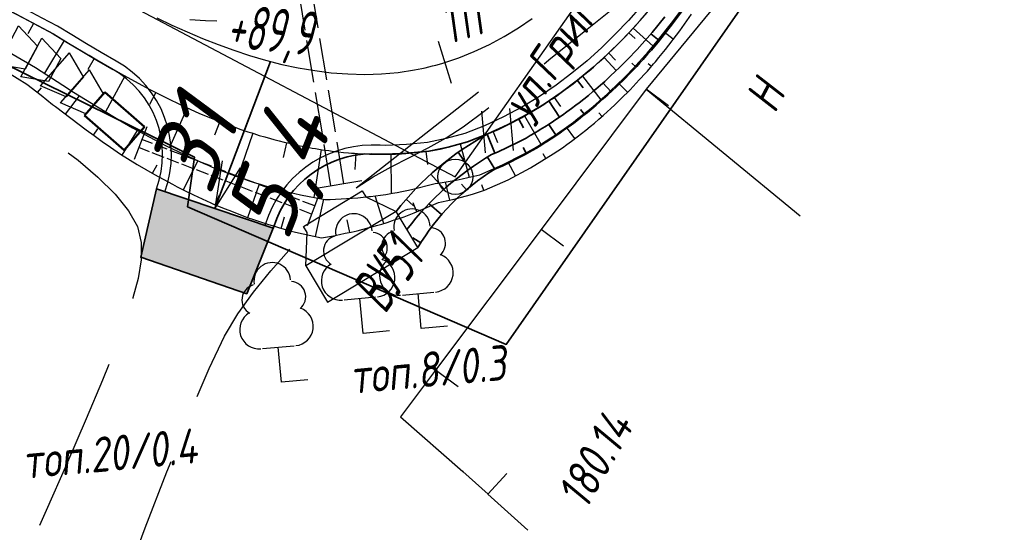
# Paper-space layout 'Лист3' of a CAD drawing. Header units: millimetres. Extents: x -693 to 411, y -3 to 286.
# Tile 16 of 20: x 282 to 338, y 101 to 130. Entities that reach past the tile are written whole.
import ezdxf

# ---------------------------------------------------------------- set-up
doc = ezdxf.new("R2010")
doc.units = ezdxf.units.MM
doc.linetypes.add('ACAD_ISO02W100', pattern=[15, 12, -3])
doc.linetypes.add('CONTI', pattern=[0])
for name, color, linetype, lineweight in [('10', 1, 'Continuous', 35), ('Гравий', 30, 'Continuous', 35), ('КОПИЯ_ОСЬ_13_ОТКОСЫ', 7, 'Continuous', 30), ('КОПИЯ_ОСЬ_ОТКОСЫ', 7, 'Continuous', 30), ('ОСЬ_ВЕРХ_ПОКРЫТИЯ_ГРАНИЦЫ_ПОЛОС', 7, 'Continuous', 30), ('ОСЬ_ВЕРХ_ПОКРЫТИЯ_ОСЬ', 1, 'Continuous', 30), ('Ось_примыкания', 1, 'Continuous', 35), ('Трубы мет.', 7, 'ACAD_ISO02W100', 30), ('Уклоны ПЧ', 5, 'Continuous', 30)]:
    doc.layers.add(name, color=color, linetype=linetype, lineweight=lineweight)
for name, color, linetype in [('NAD_MDEFAULT', 7, 'CONTI'), ('PI_OTDEFAULT', 172, 'CONTI'), ('PI_TTDEFAULT', 5, 'CONTI'), ('SIT_LDEFAULT', 7, 'CONTI'), ('USLZNDEFAULT', 7, 'CONTI'), ('ZAPSKDEFAULT', 7, 'CONTI'), ('канава', 7, 'Continuous'), ('канавы', 14, 'Continuous'), ('КОПИЯ_ОСЬ_ТАНГЕНСЫ', 1, 'Continuous'), ('ОСЬ_ВЕРХ_ПОКРЫТИЯ_ОТКОСЫ', 7, 'Continuous'), ('ОСЬ_ВЕРХ_ПОКРЫТИЯ_ПИКЕТЫ', 1, 'Continuous')]:
    doc.layers.add(name, color=color, linetype=linetype)
doc.styles.add('eskd', font='isocpeur.ttf', dxfattribs={"width": 1.2, "height": 2})
doc.styles.get("Standard").update_dxf_attribs({"font": 'isocpeui.ttf'})
doc.styles.add('ГОСТ', font='isocpeur.ttf', dxfattribs={"height": 4})

# ---------------------------------------------------------------- blocks, each defined once
blk = doc.blocks.new('BL_2011')
at = {"color": 0}
for p, q in [((0, 0), (0, 2.4)), ((1.6, 0), (1.6, 2.4))]:
    blk.add_line(p, q, dxfattribs=at)
blk = doc.blocks.new('BL_104')
at = {"color": 0}
for p, q in [((-0.9, 2), (0.9, 2)), ((0, 0), (0, 2)), ((1.5, 0), (0, 0))]:
    blk.add_line(p, q, dxfattribs=at)
for centre, radius, start, end in [((0, 5.8), 1.04, 358, 185), ((-0.94, 4.8), 0.88, 100, 235), ((0.94, 4.8), 0.88, 305, 80), ((-1, 3.1), 1.1, 115, 270), ((1, 3.1), 1.1, 270, 65)]:
    blk.add_arc(centre, radius, start, end, dxfattribs=at)
blk = doc.blocks.new('6')
at = {"layer": 'канава', "color": 5, "linetype": 'Continuous', "lineweight": 30}
for p, q in [((-1.5, -1.25), (-1.5, 1.25)), ((0, 0.75), (-1.5, 1.25)), ((0, 0.75), (0, -0.75)), ((0, -0.75), (-1.5, -1.25))]:
    blk.add_line(p, q, dxfattribs=at)

psp = doc.layouts.new('Лист3')

# ---------------------------------------------------------------- hatches: boundary and pattern name
at = {"layer": 'Гравий', "ltscale": 7}
for points in [[(290.198, 120.356), (289.3, 116.459), (294.454, 114.684), (293.518, 119.239)], [(294.454, 114.684), (295.339, 114.379), (296.837, 118.122), (293.518, 119.239)]]:
    psp.add_hatch(color=256, dxfattribs=at).paths.add_polyline_path(points)

# ---------------------------------------------------------------- linework, layer by layer
at = {"layer": '10'}
psp.add_lwpolyline([(-201.845, 226.09), (-119.354, 211.267), (-58.928, 198.351), (-31.804, 194.53), (-35.738, 185.577), (-30.26, 184.27), (18.471, 176.693), (64.3, 176.26), (69.149, 185.868), (125.989, 184.912), (149.137, 180.801), (153.326, 179.613), (212.384, 159.099), (249.884, 143.094), (249.884, 143.094), (249.884, 143.094), (249.884, 143.094), (292.362, 122.163), (291.967, 119.339), (310.11, 111.491), (377.34, 207.882)], dxfattribs=at)
at = {"layer": 'PI_TTDEFAULT', "color": 5}
psp.add_point((307.643, 104.26, 180.142), dxfattribs=at)
at = {"layer": 'SIT_LDEFAULT', "color": 7}
for p, q in [((324.655, 134.038), (318.086, 126.046)), ((314.631, 129.38), (316.339, 130.76)), ((292.994, 129.944), (292.1, 129.996)), ((293.64, 129.924), (292.994, 129.944)), ((312.655, 127.802), (314.631, 129.38)), ((312.267, 127.493), (312.655, 127.802)), ((301.564, 120.424), (308.53, 125.883)), ((318.086, 126.046), (312.094, 118.046)), ((318.086, 126.046), (326.849, 118.826)), ((319.362, 125.086), (318.086, 126.046)), ((307.662, 123.901), (308.931, 124.85)), ((308.931, 124.85), (309.129, 124.998)), ((306.69, 123.267), (307.662, 123.901)), ((305.658, 122.693), (306.69, 123.267)), ((285.176, 122.42), (285.741, 121.988)), ((304.611, 122.153), (305.658, 122.693)), ((285.741, 121.988), (286.854, 121.026)), ((303.565, 121.612), (304.611, 122.153)), ((302.544, 121.047), (303.565, 121.612)), ((286.854, 121.026), (287.835, 120.065)), ((301.564, 120.424), (302.544, 121.047)), ((287.835, 120.065), (288.605, 119.111)), ((288.605, 119.111), (289.111, 118.223)), ((289.111, 118.223), (289.33, 117.312)), ((312.094, 118.046), (306.09, 110.037)), ((313.369, 117.085), (312.094, 118.046)), ((289.33, 117.312), (289.33, 116.308)), ((296.702, 115.69), (297.724, 116.853)), ((297.724, 116.853), (297.798, 116.932)), ((289.33, 116.308), (289.158, 115.252)), ((295.722, 114.478), (296.702, 115.69)), ((289.158, 115.252), (288.857, 114.147)), ((294.828, 113.232), (295.722, 114.478)), ((288.847, 114.148), (288.842, 114.119)), ((294.062, 111.963), (294.828, 113.232)), ((293.188, 110.125), (294.062, 111.963)), ((287.475, 110.356), (287.126, 109.452)), ((292.519, 108.535), (293.188, 110.125)), ((306.09, 110.037), (304.088, 107.368)), ((307.377, 109.085), (306.09, 110.037)), ((287.126, 109.452), (286.199, 107.247)), ((286.199, 107.247), (285.073, 104.651)), ((304.088, 107.368), (307.643, 104.26)), ((285.073, 104.651), (283.912, 102.029)), ((290.795, 104.235), (291.027, 104.814)), ((289.556, 101.039), (290.795, 104.235)), ((307.643, 104.26), (309.083, 102.957)), ((310.15, 104.144), (309.074, 102.959)), ((309.074, 102.959), (311.338, 100.906)), ((283.912, 102.029), (283.531, 101.171)), ((288.494, 98.228), (289.556, 101.039))]:
    psp.add_line(p, q, dxfattribs=at)
at = {"layer": 'Гравий', "linetype": 'Continuous'}
psp.add_lwpolyline([(290.198, 120.356), (289.3, 116.459), (295.339, 114.379), (296.837, 118.122)], dxfattribs=at)
at = {"layer": 'канавы', "color": 5, "lineweight": 50}
for p, q in [((289.517, 123.901), (287.254, 125.87)), ((286.099, 124.542), (288.362, 122.573)), ((288.362, 122.573), (289.517, 123.901))]:
    psp.add_line(p, q, dxfattribs=at)
psp.add_lwpolyline([(286.099, 124.542), (287.254, 125.87)], dxfattribs=at)
at = {"layer": 'КОПИЯ_ОСЬ_13_ОТКОСЫ'}
for points in [[(279.938, 129.234), (283.316, 127.28), (284.856, 126.274), (285.472, 125.879), (286.831, 125.027), (288.248, 124.179), (288.834, 123.845), (289.774, 123.325), (290.744, 122.819), (291.747, 122.329), (292.901, 121.806), (293.137, 121.703), (293.375, 121.603), (293.615, 121.508), (293.856, 121.416), (293.977, 121.366), (294.222, 121.269), (294.468, 121.175), (294.715, 121.087), (294.964, 121.002), (295.077, 120.96), (295.419, 120.84), (295.763, 120.728), (296.11, 120.624), (296.323, 120.555), (296.645, 120.458), (296.969, 120.368), (297.295, 120.287), (297.404, 120.256), (297.736, 120.168), (298.069, 120.089), (298.404, 120.018), (299.775, 119.76), (300.088, 119.761), (300.4, 119.77), (300.712, 119.787), (301.023, 119.811), (301.338, 119.826), (301.653, 119.851), (301.967, 119.882), (302.28, 119.923), (302.377, 119.931), (302.67, 119.963), (302.961, 120.001), (303.252, 120.047), (303.541, 120.1), (303.632, 120.113), (303.904, 120.156), (304.175, 120.206), (304.444, 120.262), (304.713, 120.325), (306.057, 120.667), (306.229, 120.691), (306.572, 120.742), (306.914, 120.799), (307.255, 120.861), (307.594, 120.928), (307.933, 121.001), (308.271, 121.08), (308.607, 121.164), (309.901, 121.725), (311.132, 122.355), (311.304, 122.445), (311.558, 122.586), (311.809, 122.732), (312.056, 122.886), (312.3, 123.044), (312.387, 123.097), (312.648, 123.259), (312.904, 123.428), (313.156, 123.603), (313.404, 123.784), (313.672, 123.97), (313.935, 124.162), (314.193, 124.361), (314.446, 124.567), (314.698, 124.762), (314.946, 124.965), (315.189, 125.172), (315.427, 125.385), (315.601, 125.533), (315.856, 125.76), (316.107, 125.994), (316.351, 126.233), (316.53, 126.401), (316.707, 126.573), (316.881, 126.746), (317.052, 126.924), (317.219, 127.103), (317.313, 127.199), (317.499, 127.393), (317.681, 127.59), (317.86, 127.789), (318.036, 127.993), (318.135, 128.102), (318.331, 128.324), (318.523, 128.55), (318.711, 128.779), (319.526, 129.806), (320.207, 130.723)], [(279.938, 129.234), (283.316, 127.28), (284.856, 126.274), (285.472, 125.879), (286.831, 125.027), (288.248, 124.179), (288.834, 123.845), (289.774, 123.325), (290.744, 122.819), (291.747, 122.329), (292.901, 121.806), (293.137, 121.703), (293.375, 121.604), (293.615, 121.508), (293.856, 121.416), (293.977, 121.366), (294.222, 121.268), (294.468, 121.175), (294.715, 121.087), (294.964, 121.002), (295.077, 120.96), (295.419, 120.84), (295.763, 120.727), (296.11, 120.624), (296.323, 120.555), (296.645, 120.458), (296.969, 120.368), (297.295, 120.287), (297.404, 120.256), (297.736, 120.168), (298.069, 120.089), (298.404, 120.018), (299.775, 119.76), (300.088, 119.761), (300.4, 119.77), (300.712, 119.787), (301.023, 119.811), (301.338, 119.827), (301.653, 119.851), (301.967, 119.883), (302.28, 119.923), (302.377, 119.931), (302.67, 119.963), (302.961, 120.001), (303.252, 120.047), (303.541, 120.1), (303.632, 120.113), (303.904, 120.156), (304.175, 120.206), (304.445, 120.262), (304.713, 120.325), (306.057, 120.668), (306.229, 120.691), (306.572, 120.742), (306.914, 120.799), (307.255, 120.861), (307.594, 120.928), (307.933, 121.001), (308.271, 121.08), (308.607, 121.164), (309.901, 121.725), (311.132, 122.355), (311.304, 122.445), (311.558, 122.586), (311.809, 122.733), (312.056, 122.885), (312.3, 123.044), (312.387, 123.097), (312.648, 123.259), (312.904, 123.428), (313.156, 123.603), (313.404, 123.784), (313.672, 123.97), (313.935, 124.162), (314.193, 124.361), (314.446, 124.567), (314.698, 124.763), (314.946, 124.964), (315.189, 125.172), (315.427, 125.385), (315.601, 125.533), (315.856, 125.76), (316.106, 125.994), (316.351, 126.233), (316.53, 126.401), (316.707, 126.573), (316.881, 126.747), (317.051, 126.924), (317.219, 127.104), (317.313, 127.199), (317.499, 127.393), (317.681, 127.59), (317.86, 127.79), (318.036, 127.992), (318.135, 128.102), (318.331, 128.325), (318.523, 128.55), (318.711, 128.779), (319.526, 129.806), (320.207, 130.723)], [(280.877, 131.01), (284.324, 129.187), (285.186, 128.664), (286.948, 127.613), (288.312, 126.832), (289.817, 126.019), (290.728, 125.557), (291.661, 125.11), (292.617, 124.681), (293.597, 124.275), (294.715, 123.853), (294.943, 123.77), (295.172, 123.691), (295.402, 123.617), (295.633, 123.546), (295.738, 123.51), (296.053, 123.41), (296.37, 123.316), (296.69, 123.231), (296.886, 123.174), (297.18, 123.094), (297.476, 123.021), (297.774, 122.956), (297.974, 122.906), (298.275, 122.838), (298.578, 122.777), (298.883, 122.724), (299.071, 122.687), (299.259, 122.651), (299.448, 122.62), (299.637, 122.591), (299.827, 122.565), (300.017, 122.542), (300.2, 122.514), (300.384, 122.489), (300.569, 122.467), (300.846, 122.439), (301.124, 122.418), (301.297, 122.4), (301.47, 122.385), (301.644, 122.372), (301.817, 122.362), (301.991, 122.355), (302.333, 122.344), (302.496, 122.336), (302.66, 122.331), (302.823, 122.328), (302.987, 122.328), (303.15, 122.331), (303.313, 122.335), (303.478, 122.338), (303.644, 122.339), (303.809, 122.343), (303.975, 122.349), (304.14, 122.358), (304.388, 122.376), (305.722, 122.515), (306.037, 122.568), (306.349, 122.631), (306.66, 122.704), (307.892, 123.037), (308.015, 123.08), (309.207, 123.553), (309.44, 123.65), (309.672, 123.752), (309.9, 123.86), (310.126, 123.973), (310.35, 124.092), (310.51, 124.169), (310.748, 124.291), (310.982, 124.417), (311.214, 124.55), (311.443, 124.688), (311.525, 124.734), (311.771, 124.876), (312.013, 125.023), (312.251, 125.177), (312.485, 125.336), (312.74, 125.499), (312.99, 125.669), (313.236, 125.846), (313.478, 126.028), (313.654, 126.154), (313.915, 126.349), (314.171, 126.55), (314.421, 126.758), (314.589, 126.89), (314.836, 127.095), (315.079, 127.304), (315.317, 127.52), (315.405, 127.596), (315.664, 127.828), (315.918, 128.065), (316.167, 128.31), (316.351, 128.484), (316.533, 128.663), (316.711, 128.844), (316.886, 129.028), (317.739, 129.95), (318.466, 130.793)], [(279.488, 128.382), (282.811, 126.323), (283.622, 125.695), (284.283, 125.176), (284.452, 125.048), (286.186, 123.725), (286.64, 123.395), (287.103, 123.065), (287.574, 122.732), (288.152, 122.335), (289.101, 121.752), (290.088, 121.179), (291.116, 120.621), (291.38, 120.48), (291.646, 120.343), (291.915, 120.21), (292.185, 120.082), (292.307, 120.021), (292.553, 119.902), (292.8, 119.787), (293.049, 119.675), (293.3, 119.568), (293.414, 119.515), (293.759, 119.363), (294.108, 119.219), (294.46, 119.083), (294.698, 118.985), (294.938, 118.891), (295.18, 118.801), (295.423, 118.716), (295.668, 118.634), (295.894, 118.552), (296.235, 118.435), (296.578, 118.327), (296.925, 118.227), (297.14, 118.158), (297.464, 118.062), (297.791, 117.974), (298.12, 117.893), (299.585, 117.566), (299.928, 117.619), (300.269, 117.681), (300.609, 117.751), (300.946, 117.829), (301.288, 117.898), (301.628, 117.976), (301.965, 118.063), (302.301, 118.158), (302.405, 118.183), (302.718, 118.265), (303.028, 118.355), (303.336, 118.452), (303.641, 118.557), (303.737, 118.586), (304.024, 118.677), (304.308, 118.774), (304.59, 118.879), (304.869, 118.991), (306.255, 119.576), (306.433, 119.613), (306.787, 119.691), (307.139, 119.775), (307.491, 119.864), (307.841, 119.959), (308.189, 120.06), (308.536, 120.166), (308.881, 120.277), (310.221, 120.883), (311.492, 121.558), (312.781, 122.349), (313.048, 122.521), (313.311, 122.7), (313.569, 122.886), (313.822, 123.078), (313.906, 123.138), (314.157, 123.321), (314.404, 123.51), (314.646, 123.705), (314.884, 123.905), (315.141, 124.112), (315.393, 124.324), (315.639, 124.543), (315.881, 124.767), (316.056, 124.922), (316.315, 125.161), (316.568, 125.405), (316.814, 125.656), (316.995, 125.832), (317.173, 126.012), (317.348, 126.194), (317.519, 126.379), (317.688, 126.567), (317.783, 126.666), (317.969, 126.868), (318.151, 127.074), (318.33, 127.282), (318.506, 127.493), (318.605, 127.607), (318.801, 127.838), (318.992, 128.073), (319.18, 128.311), (319.989, 129.375), (320.662, 130.323)], [(283.191, 129.786), (282.874, 129.187)], [(317.347, 129.526), (318.471, 128.489)], [(319.626, 128.898), (319.114, 129.287)], [(284.938, 128.815), (283.811, 126.957)], [(315.95, 128.096), (316.343, 127.689)], [(286.655, 127.788), (286.284, 127.166)], [(318.377, 127.337), (318.19, 127.494)], [(288.389, 126.791), (287.287, 124.754)], [(314.447, 126.778), (315.493, 125.441)], [(317.026, 125.863), (316.509, 126.381)], [(283.427, 125.846), (283.641, 126.121)], [(285.009, 124.622), (285.808, 125.668)], [(290.152, 125.849), (289.803, 125.161)], [(312.851, 125.574), (313.198, 125.06)], [(291.953, 124.979), (290.942, 122.722)], [(311.155, 124.515), (312.088, 122.906)], [(315.576, 124.486), (315.395, 124.688)], [(293.795, 124.2), (293.503, 123.429)], [(286.607, 123.419), (286.864, 123.774)], [(288.248, 122.276), (289.116, 123.689)], [(295.679, 123.53), (294.838, 121.045)], [(309.368, 123.619), (309.623, 123.011)], [(314.026, 123.224), (313.547, 123.882)], [(297.604, 122.992), (297.414, 122.139)], [(307.493, 122.929), (308.01, 121.019)], [(299.565, 122.601), (299.155, 119.876)], [(301.552, 122.378), (301.484, 121.462)], [(303.55, 122.338), (303.559, 120.103)], [(305.543, 122.496), (305.62, 121.755)], [(312.374, 122.098), (312.219, 122.351)], [(289.965, 121.251), (290.242, 121.729)], [(291.726, 120.303), (292.552, 121.964)], [(310.639, 121.105), (310.222, 121.89)], [(295.398, 118.724), (296.059, 120.639)], [(306.903, 119.718), (306.66, 120.756)], [(308.828, 120.26), (308.717, 120.597)], [(293.539, 119.459), (293.79, 120.024)], [(299.245, 117.642), (299.72, 119.77)], [(303.139, 118.389), (302.649, 119.96)], [(305.024, 119.056), (304.81, 119.561)], [(297.301, 118.109), (297.493, 118.757)], [(301.206, 117.88), (301.056, 118.592)]]:
    psp.add_lwpolyline(points, dxfattribs=at)
at = {"layer": 'КОПИЯ_ОСЬ_ТАНГЕНСЫ'}
for p, q in [((307.211, 121.046), (341.83, 170.252)), ((220.201, 167.046), (307.211, 121.046))]:
    psp.add_line(p, q, dxfattribs=at)
psp.add_circle((307.211, 121.046), 1, dxfattribs=at)
at = {"layer": 'ОСЬ_ВЕРХ_ПОКРЫТИЯ_ГРАНИЦЫ_ПОЛОС'}
for points in [[(286.627, 128.383), (286.207, 128.632), (285.378, 129.132), (284.558, 129.629), (283.696, 130.085), (282.834, 130.54), (281.972, 130.996)], [(281.739, 130.554), (282.601, 130.098), (283.463, 129.643), (284.311, 129.194), (285.119, 128.704), (285.95, 128.203), (286.795, 127.702), (287.654, 127.204), (287.718, 127.168)]]:
    psp.add_lwpolyline(points, dxfattribs=at)
for points in [[(317.776, 130.751), (317.068, 129.952), (316.324, 129.169), (315.542, 128.403), (314.721, 127.661), (313.857, 126.946), (312.951, 126.262), (311.999, 125.615), (311.003, 125.011), (309.962, 124.456), (308.876, 123.955), (307.747, 123.515), (306.697, 123.231), (305.633, 123.006), (304.427, 122.884), (303.232, 122.836), (302.941, 122.841), (302.941, 122.841), (302.941, 122.841, 0.325504), (296.575, 118.846), (296.364, 118.281)], [(296.837, 118.122), (297.042, 118.665, -0.325852), (302.919, 122.341), (303.237, 122.336), (304.462, 122.385), (305.71, 122.512), (306.814, 122.745), (307.904, 123.04), (309.072, 123.494), (310.185, 124.008), (311.251, 124.577), (312.27, 125.195), (313.242, 125.855), (314.167, 126.553), (315.048, 127.283), (315.885, 128.039), (316.68, 128.818), (317.436, 129.614), (318.156, 130.425)], [(290.203, 120.368, 0.3694), (287.655, 127.203), (286.795, 127.702), (286.372, 127.953)], [(290.672, 120.196), (290.672, 120.196, 0.369171), (287.902, 127.638), (287.902, 127.638), (287.902, 127.638), (287.902, 127.638), (287.048, 128.134), (286.627, 128.383)]]:
    psp.add_lwpolyline(points, format="xyb", dxfattribs=at)
at = {"layer": 'ОСЬ_ВЕРХ_ПОКРЫТИЯ_ОСЬ'}
psp.add_lwpolyline([(290.208, 130.103), (291.07, 129.697), (291.938, 129.307), (292.815, 128.935), (293.701, 128.584), (294.595, 128.258), (295.499, 127.959), (296.413, 127.69), (297.336, 127.454), (298.267, 127.255), (299.206, 127.096), (300.151, 126.979), (301.101, 126.908), (302.053, 126.886), (303.004, 126.915), (303.953, 127), (304.895, 127.141), (304.895, 127.141, 0.027676), (306.508, 127.529), (306.508, 127.529), (307.411, 127.83), (308.295, 128.186), (309.156, 128.591), (309.994, 129.044), (310.808, 129.538), (311.597, 130.071)], format="xyb", dxfattribs=at)
at = {"layer": 'ОСЬ_ВЕРХ_ПОКРЫТИЯ_ОТКОСЫ'}
psp.add_lwpolyline([(309.026, 123.481), (309.207, 123.553), (309.44, 123.65), (309.672, 123.752), (309.9, 123.86), (310.126, 123.973), (310.35, 124.092), (310.51, 124.169), (310.748, 124.291), (310.982, 124.417), (311.214, 124.55), (311.443, 124.688), (311.525, 124.734), (311.771, 124.876), (312.013, 125.023), (312.251, 125.177), (312.485, 125.336), (312.74, 125.499), (312.99, 125.669), (313.236, 125.846), (313.478, 126.028), (313.654, 126.154), (313.915, 126.349), (314.171, 126.55), (314.421, 126.758), (314.589, 126.89), (314.836, 127.095), (315.079, 127.304), (315.317, 127.52), (315.405, 127.596), (315.664, 127.828), (315.918, 128.065), (316.167, 128.31), (316.351, 128.484), (316.533, 128.663), (316.711, 128.844), (316.886, 129.028), (317.739, 129.95), (318.466, 130.793)], dxfattribs=at)
at = {"layer": 'ОСЬ_ВЕРХ_ПОКРЫТИЯ_ПИКЕТЫ'}
psp.add_line((306.999, 126.371), (306.261, 128.76), dxfattribs=at)
psp.add_line((306.999, 126.371), (306.261, 128.76), dxfattribs=at)
at = {"layer": 'Ось_примыкания', "color": 0}
for p, q in [((317.097, 129.255), (317.456, 128.923)), ((318.825, 128.806), (318.346, 129.188)), ((315.681, 127.843), (316.379, 127.098)), ((317.507, 127.303), (317.272, 127.528)), ((314.162, 126.543), (314.49, 126.126)), ((316.091, 125.891), (315.621, 126.397)), ((312.542, 125.372), (313.138, 124.445)), ((314.573, 124.589), (314.351, 124.878)), ((310.832, 124.336), (311.103, 123.834)), ((312.965, 123.401), (312.53, 124.031)), ((309.026, 123.481), (309.46, 122.386)), ((307.374, 122.442), (307.704, 121.976)), ((311.258, 122.361), (311.072, 122.717)), ((309.463, 121.481), (309.038, 122.168)), ((305.814, 121.192), (306.579, 120.346)), ((307.848, 120.304), (307.572, 120.628)), ((304.413, 119.766), (304.838, 119.395)), ((306.432, 118.895), (305.716, 119.513)), ((305.245, 117.287), (304.785, 117.576))]:
    psp.add_line(p, q, dxfattribs=at)
at = {"layer": 'Ось_примыкания', "color": 0, "ltscale": 7}
for points in [[(309.463, 121.481), (309.919, 121.678), (311.154, 122.307), (311.326, 122.397), (311.581, 122.537), (311.833, 122.684), (312.081, 122.836), (312.325, 122.995), (312.413, 123.048), (312.675, 123.21), (312.932, 123.378), (313.185, 123.553), (313.433, 123.734), (313.702, 123.92), (313.966, 124.112), (314.225, 124.311), (314.479, 124.516), (314.733, 124.712), (314.982, 124.914), (315.226, 125.121), (315.464, 125.334), (315.639, 125.482), (315.895, 125.709), (316.146, 125.943), (316.392, 126.182), (316.572, 126.35), (316.749, 126.522), (316.924, 126.696), (317.095, 126.873), (317.264, 127.052), (317.358, 127.148), (317.545, 127.342), (317.728, 127.538), (317.908, 127.738), (318.084, 127.941), (318.184, 128.051), (318.381, 128.273), (318.573, 128.499), (318.762, 128.728), (319.581, 129.755), (320.266, 130.671)], [(309.281, 122.312), (309.624, 122.454), (310.823, 123.041), (310.991, 123.125), (311.239, 123.257), (311.484, 123.395), (311.726, 123.538), (311.964, 123.688), (312.05, 123.737), (312.306, 123.89), (312.557, 124.049), (312.805, 124.214), (313.048, 124.385), (313.311, 124.561), (313.571, 124.743), (313.825, 124.932), (314.075, 125.127), (314.257, 125.261), (314.525, 125.469), (314.788, 125.684), (315.046, 125.905), (315.218, 126.046), (315.472, 126.263), (315.721, 126.486), (315.964, 126.715), (316.054, 126.795), (316.319, 127.04), (316.578, 127.292), (316.831, 127.549), (317.018, 127.734), (317.202, 127.921), (317.383, 128.112), (317.561, 128.306), (318.422, 129.273), (319.152, 130.154)]]:
    psp.add_lwpolyline(points, dxfattribs=at)
at = {"layer": 'Ось_примыкания', "linetype": 'Continuous'}
psp.add_lwpolyline([(318.156, 130.425), (317.436, 129.614), (316.68, 128.818), (315.885, 128.039), (315.048, 127.283), (314.167, 126.553), (313.242, 125.855), (312.27, 125.195), (311.251, 124.577), (310.185, 124.008), (309.072, 123.494), (307.904, 123.04), (306.814, 122.745), (305.71, 122.512), (304.462, 122.385), (303.237, 122.336), (302.919, 122.341, 0.32584), (297.042, 118.665), (296.832, 118.106)], format="xyb", dxfattribs=at)
for points in [[(302.029, 122.357), (303.237, 122.336), (304.462, 122.385), (305.71, 122.512), (306.814, 122.745), (307.904, 123.04), (309.072, 123.494), (310.185, 124.008), (311.251, 124.577), (312.27, 125.195), (313.242, 125.855), (314.167, 126.553), (315.048, 127.283), (315.885, 128.039), (316.68, 128.818), (317.436, 129.614), (318.156, 130.425)], [(293.518, 119.239), (296.694, 127.618)], [(290.198, 120.356), (296.837, 118.122)]]:
    psp.add_lwpolyline(points, dxfattribs=at)
at = {"layer": 'Ось_примыкания', "color": 0, "ltscale": 7}
for points in [[(309.07, 123.499, 0.102415), (303.84, 119.074, 2.692555)], [(309.281, 122.312, 0.099012), (304.461, 118.047, 0.093468)], [(309.463, 121.481, 0.120814), (305.082, 117.02, 1.275459)]]:
    psp.add_lwpolyline(points, format="xyb", dxfattribs=at)
at = {"layer": 'Трубы мет.', "ltscale": 0.2}
for points in [[(300.134, 120.528), (297.992, 133.452)], [(300.874, 120.651), (298.732, 133.575)]]:
    psp.add_lwpolyline(points, dxfattribs=at)
at = {"layer": 'Трубы мет.', "lineweight": 30}
for points in [[(289.645, 123.903), (288.927, 122.036)], [(301.889, 120.819), (299.176, 120.37)], [(299.488, 120.115), (298.77, 118.248)]]:
    psp.add_lwpolyline(points, dxfattribs=at)
at = {"layer": 'Трубы мет.', "lineweight": 30, "ltscale": 0.06}
for points in [[(299.208, 119.388), (289.365, 123.175)], [(299.029, 118.921), (289.186, 122.709)]]:
    psp.add_lwpolyline(points, dxfattribs=at)
at = {"layer": 'Трубы мет.', "linetype": 'Continuous'}
for points in [[(298.706, 115.967), (298.776, 117.88), (298.569, 118.222), (301.906, 120.241), (302.113, 119.899), (303.84, 119.074)], [(298.706, 115.967), (299.938, 113.908), (305.082, 117.02), (303.84, 119.074)]]:
    psp.add_lwpolyline(points, close=True, dxfattribs=at)
at = {"layer": 'Уклоны ПЧ', "ltscale": 2}
for points in [[(293.529, 119.255), (295.457, 124.385)], [(293.529, 119.255), (293.949, 121.949)], [(293.529, 119.255), (294.988, 121.559)]]:
    psp.add_lwpolyline(points, dxfattribs=at)

# ---------------------------------------------------------------- block references
at = {"layer": 'USLZNDEFAULT', "color": 7, "rotation": 5.244115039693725}
for p in [(301.964, 112.126, 180.891), (305.278, 112.399, 180.939), (297.315, 109.344, 180.433)]:
    psp.add_blockref('BL_104', p, dxfattribs=at)
at = {"layer": 'ZAPSKDEFAULT', "color": 7, "rotation": 5.244115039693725}
psp.add_blockref('BL_2011', (308.936, 122.404), dxfattribs=at)
at = {"layer": 'КОПИЯ_ОСЬ_ОТКОСЫ', "linetype": 'Continuous'}
for p, rotation in [((283.067, 127.833), 331.6062244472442), ((284.395, 127.135), 331.6062244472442), ((285.543, 126.175), 318.4739879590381), ((286.675, 125.205), 318.4739879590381)]:
    psp.add_blockref('6', p, dxfattribs=dict(at, rotation=rotation))

# ---------------------------------------------------------------- texts
at = {"layer": 'NAD_MDEFAULT', "color": 7, "style": 'eskd', "oblique": 10, "width": 0.8}
for s, rotation, p in [('ул.Григория Лядова', 56.2441, (311.356, 124.2)), ('Н', 62.1431, (325.407, 124.592)), ('топ.8/0.3', 5.2441, (301.304, 108.666)), ('топ.20/0.4', 5.2441, (282.657, 103.825, 181))]:
    psp.add_text(s, height=2, rotation=rotation, dxfattribs=at).set_placement(p)
at = {"layer": 'PI_OTDEFAULT', "color": 172, "style": 'eskd', "oblique": 10, "width": 0.8}
psp.add_text('180.14', height=2, rotation=60.2441, dxfattribs=at).set_placement((314.653, 102.01))
at = {"layer": 'КОПИЯ_ОСЬ_ТАНГЕНСЫ', "width": 0.6}
psp.add_text('ВУ51', height=2.5, rotation=54.8717, dxfattribs=at).set_placement((303.199, 113.171))
at = {"layer": 'ОСЬ_ВЕРХ_ПОКРЫТИЯ_ПИКЕТЫ', "width": 0.6}
for s, rotation, p in [('111', 17.1608, (306.834, 128.582)), ('+89,9', 354.5779, (294.148, 128.421))]:
    psp.add_text(s, height=2.5, rotation=rotation, dxfattribs=at).set_placement(p)
at = {"layer": 'Уклоны ПЧ', "style": 'ГОСТ', "oblique": 15}
for s, p in [('31', (293.242, 119.859)), ('5,4', (297.619, 117.217, 180.433))]:
    psp.add_text(s, height=4, rotation=68.5084, dxfattribs=at).set_placement(p)

doc.saveas('drawing.dxf')
